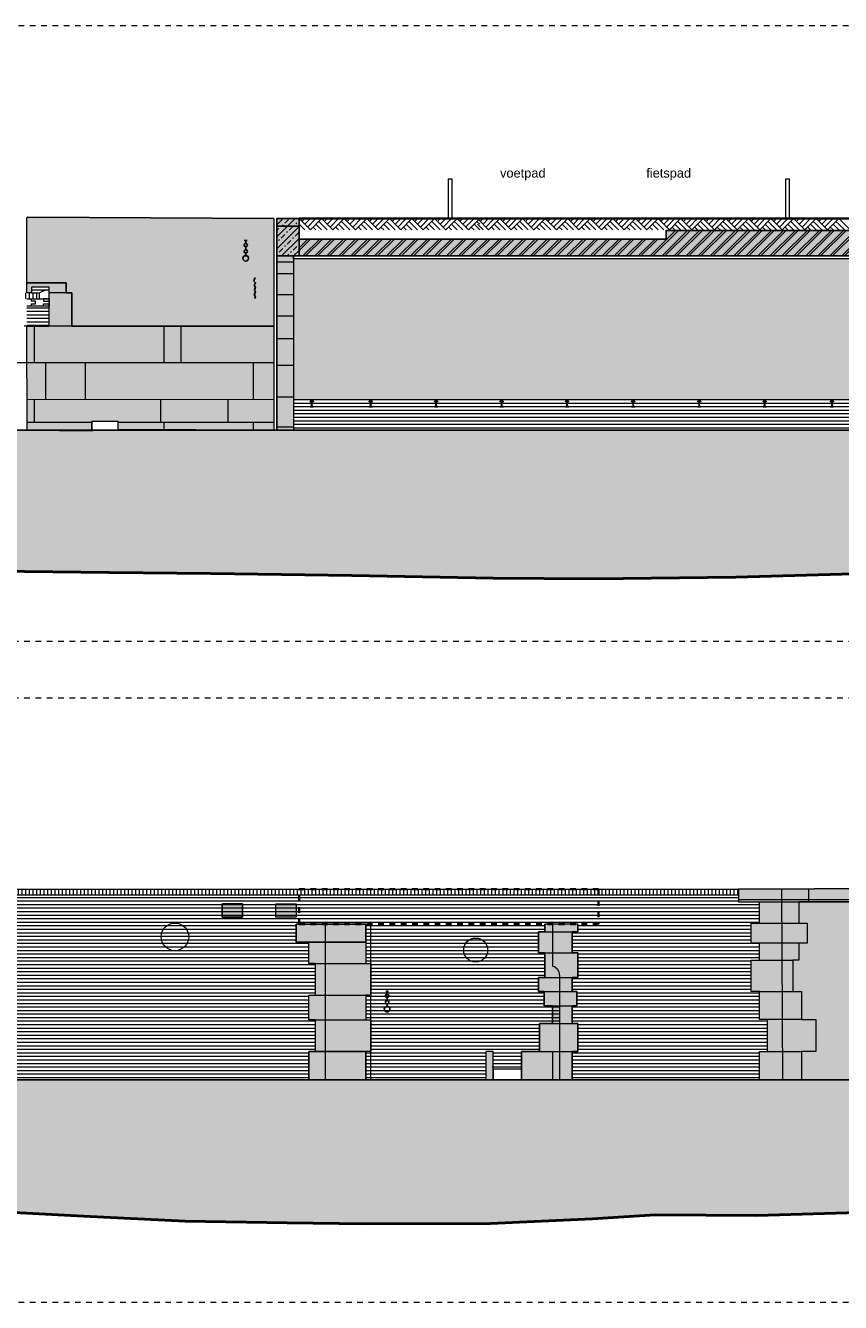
# Model space of a CAD drawing. Extents: x -294884 to 286267, y 0 to 1429765.
# Tile 154 of 178: x -8976 to 5457, y 1191706 to 1214306. Entities that reach past the tile are written whole.
import ezdxf

# ---------------------------------------------------------------- set-up
doc = ezdxf.new("R2010")
doc.units = 0
doc.header["$MEASUREMENT"] = 0
doc.linetypes.add('DASHED', pattern=[200, 100, -100])
for name, color, linetype in [('A-0010--', 7, 'Continuous'), ('A-0020-KADER', 8, 'Continuous'), ('A-0250-PROFIEL', 1, 'Continuous'), ('A-0910-TER.-GRONDVRZ', 7, 'Continuous'), ('A-1100-TXT+MT-SO', 7, 'Continuous')]:
    doc.layers.add(name, color=color, linetype=linetype)
pattern_1 = [(0, (0, 0), (0, 62.5), [])]
pattern_2 = [(180, (0, 0), (-8e-15, -62.5), [])]

# ---------------------------------------------------------------- blocks, each defined once
blk = doc.blocks.new('M-NIEUW_267')
at = {"linetype": 'Continuous', "lineweight": 5}
h = blk.add_hatch(dxfattribs=at)
h.set_pattern_fill('@AVMWH2', color=251, style=0, pattern_type=0)
h.set_pattern_definition(pattern_1)
h.paths.add_polyline_path([(16691, -34871), (16691, -33685), (16791, -33685), (16791, -33129), (16890, -33071), (17095, -33129), (17220, -33129), (17201, -32483), (17126, -32464), (17104, -31838), (17012, -31798), (16996, -31594), (30448, -31594), (30448, -32114), (25401, -32114), (25401, -32434), (25621, -32434), (25621, -32809), (25741, -32809), (25741, -33372), (25621, -33372), (25621, -33809), (25741, -33809), (25741, -34370), (25621, -34370), (25621, -34871)], flags=0)
h = blk.add_hatch(dxfattribs=at)
h.set_pattern_fill('@AVMWV', color=8, style=0, pattern_type=0)
h.set_pattern_definition([(90, (0, 0), (-65, 4e-15), [])])
h.paths.add_polyline_path([(16989, -31494), (33230, -31494), (33230, -31594), (17105, -31594), (16996, -31594), (16993, -31545)], flags=0)
h = blk.add_hatch(dxfattribs=at)
h.set_pattern_fill('@AVMWH2', color=251, style=0, pattern_type=0)
h.set_pattern_definition(pattern_1)
h.paths.add_polyline_path([(30287, -34871), (30287, -34370), (30387, -34370), (30387, -33872), (30287, -33872), (30287, -33560), (30367, -33560), (30367, -33309), (30287, -33309), (30287, -33059), (30387, -33059), (30387, -32621), (30287, -32621), (30287, -32252), (30387, -32252), (30387, -32114), (30448, -32114), (30448, -31604), (33230, -31604), (33231, -31734), (33607, -31720), (33607, -32100), (33457, -32100), (33457, -32450), (33607, -32450), (33607, -32750), (33457, -32750), (33457, -33309), (33607, -33309), (33607, -33800), (33747, -33800), (33747, -34370), (33607, -34370), (33607, -34871)], flags=0)
for color, points in [(8, [(37251, -31481), (39236, -32387), (43723, -32778), (45538, -32937), (52929, -33048), (52529, -33282), (45526, -33177), (43866, -33031), (43702, -33017), (39170, -32621), (37198, -31721), (33231, -31720), (33230, -31494)]), (8, [(24091, -31994), (24091, -31754), (24451, -31754), (24451, -31994)]), (8, [(25041, -31994), (25041, -31754), (25401, -31754), (25401, -31994)]), (8, [(33607, -31720), (34300, -31720), (34300, -32100), (34450, -32100), (34450, -32450), (34300, -32450), (34300, -32750), (34194, -32750), (34194, -33309), (34350, -33309), (34350, -33800), (34600, -33800), (34600, -34370), (34350, -34370), (34350, -34871), (33607, -34871), (33607, -34370), (33747, -34370), (33747, -33800), (33607, -33800), (33607, -33309), (33457, -33309), (33457, -32750), (33607, -32750), (33607, -32450), (33457, -32450), (33457, -32100), (33607, -32100)]), (254, [(34350, -33309), (34194, -33309), (34194, -32750), (34300, -32750), (34300, -32450), (34450, -32450), (34450, -32100), (34300, -32100), (34300, -31720), (37198, -31721), (39174, -32623), (43702, -33017), (43866, -33031), (45526, -33177), (52529, -33282), (52513, -33291), (46280, -33291), (46308, -33410), (46103, -33530), (46267, -33721), (46070, -33890), (46320, -34181), (46300, -34221), (46300, -34441), (48440, -34441), (48440, -34341), (48650, -34341), (48650, -33951), (48780, -33951), (49000, -34071), (49120, -34071), (49390, -33961), (49390, -33721), (51649, -33721), (51211, -33851), (50720, -34071), (50350, -34391), (50160, -34761), (50103, -34871), (34350, -34871), (34350, -34370), (34600, -34370), (34600, -33800), (34350, -33800)]), (8, [(25401, -32434), (25401, -32114), (26631, -32114), (26631, -32434)]), (8, [(29387, -34372), (29707, -34372), (29707, -33872), (29937, -33872), (29937, -33560), (29792, -33560), (29792, -33309), (29692, -33309), (29692, -33059), (29802, -33059), (29802, -32621), (29692, -32621), (29692, -32252), (29802, -32252), (29802, -32114), (30387, -32114), (30387, -32252), (30287, -32252), (30287, -32621), (30387, -32621), (30387, -33059), (30287, -33059), (30287, -33309), (30367, -33309), (30367, -33560), (30287, -33560), (30287, -33872), (30387, -33872), (30387, -34370), (30287, -34370), (30287, -34871), (29387, -34871)]), (8, [(25621, -32434), (26631, -32434), (26631, -32809), (26723, -32809), (26723, -33372), (26631, -33372), (26631, -33809), (26723, -33809), (26723, -34370), (26631, -34370), (26631, -34871), (25621, -34871), (25621, -34370), (25741, -34370), (25741, -33809), (25621, -33809), (25621, -33372), (25741, -33372), (25741, -32809), (25621, -32809)]), (8, [(25621, -34370), (26631, -34370), (26631, -34871), (25621, -34871)]), (254, [(28757, -34372), (28887, -34372), (28887, -34871), (28757, -34871)]), (111, [(4382, -34871), (53100, -34871), (53100, -37129), (51586, -37171), (49783, -37271), (47980, -37341), (46177, -37401), (44374, -37371), (42572, -37361), (40769, -37271), (38966, -37241), (37163, -37201), (35361, -37221), (33558, -37271), (31755, -37261), (30645, -37331), (28842, -37411), (26622, -37421), (25237, -37401), (23434, -37371), (21631, -37281), (19829, -37191), (18026, -37141), (16223, -37141), (14420, -37131), (12618, -37081), (10815, -37041), (9012, -37131), (7209, -37221), (5407, -37271), (4382, -37290)])]:
    blk.add_hatch(color=color, dxfattribs=at).paths.add_polyline_path(points, flags=0)
h = blk.add_hatch(dxfattribs=at)
h.set_pattern_fill('@AVMWH2', color=251, style=0, pattern_type=0)
h.set_pattern_definition(pattern_1)
h.paths.add_polyline_path([(26631, -34871), (26631, -34370), (26723, -34370), (26723, -33809), (26631, -33809), (26630, -33372), (26723, -33372), (26723, -32809), (26631, -32809), (26631, -32114), (29802, -32114), (29802, -32252), (29692, -32252), (29692, -32621), (29802, -32621), (29802, -33059), (29692, -33059), (29692, -33309), (29792, -33309), (29792, -33560), (30060, -33560), (30060, -33872), (29707, -33872), (29707, -34372), (29387, -34372), (29387, -34684), (28870, -34684), (28887, -34372), (28757, -34372), (28757, -34871)], flags=0)
at = {"color": 7, "linetype": 'DASHED', "lineweight": 0}
blk.add_lwpolyline([(4382, -38811), (4382, -28111), (54782, -28111), (54782, -38811)], close=True, dxfattribs=at)
at = {"color": 7, "linetype": 'Continuous', "lineweight": 18}
for points in [[(16989, -31494), (33230, -31494)], [(33230, -31494), (37251, -31481), (39236, -32387), (43723, -32778), (45538, -32937), (52929, -33048)], [(33230, -31494), (33231, -31720)], [(33992, -31495), (34011, -34871)], [(33231, -31680), (37207, -31681), (39185, -32584), (43705, -32977), (45528, -33137), (52596, -33243)], [(25921, -34871), (25921, -32114)], [(26723, -34871), (26723, -32114)], [(29937, -32114), (29937, -32859), (29976, -32867), (30020, -32909), (30050, -32960), (30060, -33029), (30060, -34871)], [(29387, -34871), (29387, -34684), (28887, -34684), (28887, -34871)]]:
    blk.add_lwpolyline(points, dxfattribs=at)
at = {"color": 1, "linetype": 'Continuous', "lineweight": 13}
for points in [[(16996, -31594), (33230, -31594)], [(34471, -31494), (34471, -31720)], [(33231, -31720), (34300, -31720), (37198, -31721), (39174, -32623), (43702, -33017), (45526, -33177), (52529, -33282)], [(25621, -34871), (25621, -34370), (25741, -34370), (25741, -33809), (25621, -33809), (25621, -33372), (25741, -33372), (25741, -32809), (25621, -32809), (25621, -32434), (25401, -32434), (25401, -32114), (26631, -32114), (26631, -32434), (26631, -32809), (26723, -32809), (26723, -33372), (26631, -33372), (26631, -33809), (26723, -33809), (26723, -34370), (26631, -34370), (26631, -34871)], [(25452, -32114), (25401, -32114), (25401, -32434), (25621, -32434)], [(26631, -32114), (26631, -32434)], [(29387, -34684), (29387, -34372), (29707, -34372), (29707, -33872), (29937, -33872), (29937, -33560), (29792, -33560), (29792, -33309), (29692, -33309), (29692, -33059), (29802, -33059), (29802, -32621), (29692, -32621), (29692, -32252), (29802, -32252), (29802, -32114)], [(30387, -32114), (30387, -32252), (30287, -32252), (30287, -32621), (30387, -32621), (30387, -33059), (30287, -33059), (30287, -33309), (30367, -33309), (30367, -33560), (30287, -33560), (30287, -33872), (30387, -33872), (30387, -34370), (30287, -34370), (30287, -34871)], [(28887, -34684), (28887, -34372), (28757, -34372), (28757, -34871)]]:
    blk.add_lwpolyline(points, dxfattribs=at)
at = {"color": 4, "linetype": 'DASHED', "lineweight": 35}
blk.add_lwpolyline([(30752, -31494), (30752, -32114), (25452, -32114), (25452, -31494)], close=True, dxfattribs=at)
at = {"color": 8, "linetype": 'Continuous', "lineweight": 13}
for points in [[(33230, -31494), (33231, -31720), (37198, -31721), (39170, -32621), (43702, -33017), (43866, -33031), (45526, -33177), (52529, -33282), (52929, -33048), (45538, -32937), (43723, -32778), (39236, -32387), (37251, -31481)], [(24451, -31994), (24451, -31754), (24091, -31754), (24091, -31994)], [(25041, -31994), (25041, -31754), (25401, -31754), (25401, -31994)], [(33607, -31720), (34300, -31720), (34300, -32100), (34450, -32100), (34450, -32450), (34300, -32450), (34300, -32750), (34194, -32750), (34194, -33309), (34350, -33309), (34350, -33800), (34600, -33800), (34600, -34370), (34350, -34370), (34350, -34871), (33607, -34871), (33607, -34370), (33747, -34370), (33747, -33800), (33607, -33800), (33607, -33309), (33457, -33309), (33457, -32750), (33607, -32750), (33607, -32450), (33457, -32450), (33457, -32100), (33607, -32100)], [(26631, -32434), (26631, -32114), (25401, -32114), (25401, -32434)], [(29387, -34871), (30287, -34871), (30287, -34370), (30387, -34370), (30387, -33872), (30287, -33872), (30287, -33560), (30367, -33560), (30367, -33309), (30287, -33309), (30287, -33059), (30387, -33059), (30387, -32621), (30287, -32621), (30287, -32252), (30387, -32252), (30387, -32114), (29802, -32114), (29802, -32252), (29692, -32252), (29692, -32621), (29802, -32621), (29802, -33059), (29692, -33059), (29692, -33309), (29792, -33309), (29792, -33560), (29937, -33560), (29937, -33872), (29707, -33872), (29707, -34372), (29387, -34372)], [(25621, -32434), (26631, -32434), (26631, -32809), (26723, -32809), (26723, -33372), (26631, -33372), (26631, -33809), (26723, -33809), (26723, -34370), (26631, -34370), (26631, -34871), (25621, -34871), (25621, -34370), (25741, -34370), (25741, -33809), (25621, -33809), (25621, -33372), (25741, -33372), (25741, -32809), (25621, -32809)], [(25621, -34871), (26631, -34871), (26631, -34370), (25621, -34370)]]:
    blk.add_lwpolyline(points, close=True, dxfattribs=at)
at = {"color": 1, "linetype": 'Continuous', "lineweight": 13}
for points in [[(24091, -31994), (24091, -31754), (24451, -31754), (24451, -31994)], [(25041, -31994), (25041, -31754), (25401, -31754), (25401, -31994)], [(33607, -31720), (34300, -31720), (34300, -32100), (34450, -32100), (34450, -32450), (34300, -32450), (34300, -32750), (34194, -32750), (34194, -33309), (34350, -33309), (34350, -33800), (34600, -33800), (34600, -34370), (34350, -34370), (34350, -34871), (33607, -34871), (33607, -34370), (33747, -34370), (33747, -33800), (33607, -33800), (33607, -33309), (33457, -33309), (33457, -32750), (33607, -32750), (33607, -32450), (33457, -32450), (33457, -32100), (33607, -32100)]]:
    blk.add_lwpolyline(points, close=True, dxfattribs=at)
at = {"color": 254, "linetype": 'Continuous', "lineweight": 13}
blk.add_lwpolyline([(37198, -31721), (34300, -31720), (34300, -32100), (34450, -32100), (34450, -32450), (34300, -32450), (34300, -32750), (34194, -32750), (34194, -33309), (34350, -33309), (34350, -33800), (34600, -33800), (34600, -34370), (34350, -34370), (34350, -34871), (50103, -34871)], dxfattribs=at)
at = {"color": 8, "linetype": 'Continuous', "lineweight": 5}
for points in [[(29802, -32252), (30287, -32252)], [(33607, -32100), (34300, -32100)], [(25621, -32434), (26631, -32434)], [(26631, -32434), (25621, -32434)], [(34300, -32450), (33607, -32450)], [(29692, -32621), (30287, -32621)], [(33607, -32750), (34194, -32750)], [(25741, -32809), (26631, -32809)], [(29802, -33059), (30287, -33059)], [(25741, -33372), (26630, -33372)], [(29792, -33309), (30287, -33309)], [(33607, -33309), (34194, -33309)], [(29937, -33560), (30287, -33560)], [(25741, -33809), (26631, -33809)], [(29937, -33872), (30287, -33872)], [(34350, -33800), (33747, -33800)], [(25741, -34370), (26631, -34370)], [(29707, -34372), (30287, -34370)], [(29937, -34371), (29937, -34871)], [(33747, -34370), (34350, -34370)]]:
    blk.add_lwpolyline(points, dxfattribs=at)
at = {"color": 5, "linetype": 'Continuous', "lineweight": 25}
for points in [[(26985, -33305), (27035, -33305)], [(27010, -33292), (27010, -33365)], [(27010, -33478), (27010, -33405)], [(27010, -33590), (27010, -33518)], [(4382, -34871), (53100, -34871)]]:
    blk.add_lwpolyline(points, dxfattribs=at)
at = {"color": 254, "linetype": 'Continuous', "lineweight": 13}
blk.add_lwpolyline([(28757, -34871), (28887, -34871), (28887, -34372), (28757, -34372)], close=True, dxfattribs=at)
at = {"color": 111, "linetype": 'Continuous', "lineweight": 13}
for points in [[(4382, -34871), (53100, -34871)], [(35361, -37221), (33558, -37271), (31755, -37261), (30645, -37331), (28842, -37411), (26622, -37421), (25237, -37401), (23434, -37371), (21631, -37281), (19829, -37191), (18026, -37141), (16223, -37141), (14420, -37131), (12618, -37081), (10815, -37041), (9012, -37131), (7209, -37221), (5407, -37271), (4382, -37290)]]:
    blk.add_lwpolyline(points, dxfattribs=at)
at = {"color": 1, "linetype": 'Continuous', "lineweight": 13}
for centre, radius in [((23251, -32340), 245), ((28578, -32573), 212)]:
    blk.add_circle(centre, radius, dxfattribs=at)
at = {"color": 5, "linetype": 'Continuous', "lineweight": 25}
for centre, radius in [((27010, -33385), 30), ((27010, -33620), 50), ((27010, -33498), 30)]:
    blk.add_circle(centre, radius, dxfattribs=at)
at = {"layer": 'A-0010--', "color": 92, "linetype": 'Continuous', "lineweight": 50}
blk.add_lwpolyline([(35361, -37221), (33558, -37271), (31755, -37261), (30645, -37331), (28842, -37411), (26622, -37421), (25237, -37401), (23434, -37371), (21631, -37281), (19829, -37191), (18026, -37141), (16223, -37141), (14420, -37131), (12618, -37081), (10815, -37041), (9012, -37131), (7209, -37221), (5407, -37271), (4382, -37290)], dxfattribs=at)
blk = doc.blocks.new('M-NIEUW_268')
at = {"linetype": 'Continuous', "lineweight": 5}
for color, points in [(254, [(84505, -4730), (80925, -4731), (80925, -4141), (80825, -4141), (80825, -3966), (80129, -3966), (80126, -2816), (80145, -2805), (84504, -2828)]), (8, [(84850, -6572), (84555, -6572), (84555, -3489), (84850, -3489)]), (254, [(84850, -6032), (84850, -3539), (98318, -3539), (98318, -6032)]), (8, [(84505, -6572), (81746, -6562), (81747, -6418), (81278, -6418), (81280, -6589), (80136, -6577), (80131, -4731), (80525, -4731), (80525, -4041), (80209, -4041), (80209, -4141), (80129, -4141), (80129, -3966), (80825, -3966), (80825, -4141), (80925, -4141), (80925, -4731), (84505, -4730)]), (111, [(60582, -6572), (117582, -6572), (117582, -8965), (117390, -8962), (113090, -8972), (111288, -8972), (110590, -8972), (108789, -8972), (106289, -8982), (103789, -8982), (101988, -8992), (99488, -8992), (96988, -9072), (95187, -9102), (92687, -9172), (90188, -9202), (88386, -9192), (85887, -9142), (83387, -9112), (81586, -9092), (79086, -9062), (76586, -9032), (74086, -8972), (72285, -8762), (69785, -8582), (67835, -8582), (65565, -8840), (63485, -8582), (60715, -8840), (60582, -8821)])]:
    blk.add_hatch(color=color, dxfattribs=at).paths.add_polyline_path(points, flags=0)
at = {"linetype": 'Continuous', "lineweight": 13}
for color, points in [(9, [(84555, -2961), (84555, -2828), (84950, -2828), (84950, -2961)]), (253, [(84555, -3489), (84555, -2961), (84950, -2961), (84950, -3489)]), (253, [(84950, -3190), (91453, -3190), (91453, -3037), (98318, -3037), (98318, -3489), (84950, -3489)])]:
    blk.add_hatch(color=color, dxfattribs=at).paths.add_polyline_path(points, flags=0)
h = blk.add_hatch(dxfattribs=at)
h.set_pattern_fill('^NS1-100', color=1, style=0, pattern_type=0)
h.set_pattern_definition([(45, (0, 0), (-106.06602, 106.06602), []), (45, (0, 100), (-106.06602, 106.06602), [91, -45.4, 18.2, -45.4])])
h.paths.add_polyline_path([(84555, -2961), (84555, -2828), (84950, -2828), (84950, -2961)], flags=0)
h = blk.add_hatch(dxfattribs=at)
h.set_pattern_fill('^N-1B100', color=1, style=0, pattern_type=0)
h.set_pattern_definition([(225, (0, 0), (106.06602, -106.06602), []), (225, (0, -100), (106.06602, -106.06602), [91, -45.4, 18.2, -45.4])])
h.paths.add_polyline_path([(84555, -3489), (84555, -2961), (84950, -2961), (84950, -3489)], flags=0)
h = blk.add_hatch(dxfattribs=at)
h.set_pattern_fill('^MB0B100', color=1, style=0, pattern_type=0)
h.set_pattern_definition([(45, (0, 0), (-106.06602, 106.06602), []), (45, (0, 50), (-106.06602, 106.06602), [])])
h.paths.add_polyline_path([(84950, -3190), (91453, -3190), (91453, -3037), (98318, -3037), (98318, -3489), (84950, -3489)], flags=0)
at = {"linetype": 'Continuous', "lineweight": 5}
h = blk.add_hatch(dxfattribs=at)
h.set_pattern_fill('@AVMWV', color=8, style=0, pattern_type=0)
h.set_pattern_definition([(270, (0, 0), (65, -1e-14), [])])
h.paths.add_polyline_path([(80079, -4248), (80079, -4141), (80355, -4141), (80345, -4248)], flags=0)
h = blk.add_hatch(dxfattribs=at)
h.set_pattern_fill('@AVMWH2', color=251, style=0, pattern_type=0)
h.set_pattern_definition(pattern_2)
h.paths.add_polyline_path([(80525, -4731), (80131, -4731), (80129, -4378), (80525, -4378)], flags=0)
h = blk.add_hatch(dxfattribs=at)
h.set_pattern_fill('@AVMWH2', color=251, style=0, pattern_type=0)
h.set_pattern_definition(pattern_2)
h.paths.add_polyline_path([(98318, -6572), (85355, -6572), (84850, -6572), (84850, -6437), (84850, -6032), (98318, -6032)], flags=0)
at = {"color": 7, "linetype": 'DASHED', "lineweight": 0}
blk.add_lwpolyline([(60582, -10311), (60582, 589), (117582, 589), (117582, -10311)], close=True, dxfattribs=at)
at = {"color": 1, "linetype": 'Continuous', "lineweight": 13}
for points in [[(87589, -2828), (87664, -2828), (87664, -2128), (87589, -2128)], [(93564, -2828), (93639, -2828), (93639, -2128), (93564, -2128)]]:
    blk.add_lwpolyline(points, close=True, dxfattribs=at)
at = {"color": 254, "linetype": 'Continuous', "lineweight": 13}
for points in [[(84505, -4730), (80925, -4731), (80925, -4141), (80825, -4141), (80825, -3966), (80129, -3966), (80126, -2816), (80145, -2805), (84504, -2828)], [(98318, -6032), (98318, -3539), (84850, -3539), (84850, -6032)]]:
    blk.add_lwpolyline(points, close=True, dxfattribs=at)
at = {"color": 7, "linetype": 'Continuous', "lineweight": 18}
for points in [[(84504, -2828), (80145, -2805), (80126, -2816)], [(84555, -2828), (84950, -2828), (84950, -2961)], [(98686, -3489), (84555, -3489)], [(98318, -3489), (98318, -3539), (84850, -3539), (84850, -3489)]]:
    blk.add_lwpolyline(points, dxfattribs=at)
at = {"color": 5, "linetype": 'Continuous', "lineweight": 25}
for points in [[(84555, -2961), (84555, -2828), (84950, -2828), (84950, -2961)], [(84555, -3489), (84555, -2961), (84950, -2961), (84950, -3489)], [(84950, -3190), (91453, -3190), (91453, -3037), (98318, -3037), (98318, -3489), (84950, -3489)]]:
    blk.add_lwpolyline(points, close=True, dxfattribs=at)
for points in [[(84030, -3216), (83980, -3216)], [(84005, -3204), (84005, -3276)], [(84005, -3389), (84005, -3316)], [(84005, -3501), (84005, -3429)], [(84168, -3882), (84150, -3934), (84180, -3964), (84155, -4010), (84176, -4042), (84159, -4096), (84181, -4132), (84154, -4174), (84176, -4213), (84168, -4243)], [(84158, -3882), (84178, -3882)], [(117582, -6572), (60582, -6572)], [(117582, -6572), (60582, -6572)]]:
    blk.add_lwpolyline(points, dxfattribs=at)
at = {"color": 8, "linetype": 'Continuous', "lineweight": 13}
for points in [[(84850, -6572), (84555, -6572), (84555, -3489), (84850, -3489)], [(84505, -6572), (81746, -6562), (81747, -6418), (81278, -6418), (81280, -6589), (80136, -6577), (80131, -4731), (80525, -4731), (80525, -4041), (80209, -4041), (80209, -4141), (80129, -4141), (80129, -3966), (80825, -3966), (80825, -4141), (80925, -4141), (80925, -4731), (84505, -4730)]]:
    blk.add_lwpolyline(points, close=True, dxfattribs=at)
at = {"color": 1, "linetype": 'Continuous', "lineweight": 13}
for points in [[(84850, -3597), (84555, -3597)], [(84850, -3551), (84850, -6572)], [(84850, -3807), (84555, -3807)], [(80129, -3966), (80825, -3966), (80825, -4141), (80925, -4141), (80925, -4731), (84505, -4730)], [(80129, -4248), (80525, -4248), (80525, -4378), (80129, -4378)], [(80525, -4248), (80425, -4248), (80425, -4288), (80525, -4288)], [(84850, -4177), (84555, -4177)], [(80425, -4378), (80425, -4338), (80525, -4338)], [(84850, -4557), (84555, -4557)], [(84850, -4957), (84555, -4957)], [(84850, -5427), (84555, -5427)], [(84850, -5987), (84555, -5987)], [(84850, -6522), (84555, -6522)]]:
    blk.add_lwpolyline(points, dxfattribs=at)
at = {"color": 8, "linetype": 'Continuous', "lineweight": 5}
for points in [[(80525, -4731), (80525, -4041), (80209, -4041), (80209, -4141), (80129, -4141)], [(80209, -4091), (80525, -4091)], [(80209, -4141), (80355, -4141)], [(80211, -4378), (80211, -4338), (80281, -4338), (80281, -4288), (80211, -4288), (80211, -4248)], [(80355, -4248), (80355, -4141), (80405, -4111), (80475, -4091), (80495, -4091)], [(80825, -4141), (80525, -4141)], [(80925, -4731), (80081, -4731)], [(80264, -5382), (80264, -4731)], [(82557, -4730), (82557, -5381)], [(82857, -4730), (82857, -5381)], [(84505, -5381), (79844, -5382)], [(80461, -5382), (80461, -6033)], [(81160, -5382), (81160, -6033)], [(84137, -5381), (84137, -6032)], [(84505, -6032), (80134, -6033)], [(80264, -6438), (80264, -6033)], [(82494, -6032), (82494, -6437)], [(83690, -6032), (83690, -6437)], [(81278, -6438), (80135, -6438)], [(84505, -6437), (81747, -6437)], [(82557, -6437), (82557, -6572)], [(84137, -6437), (84137, -6572)]]:
    blk.add_lwpolyline(points, dxfattribs=at)
at = {"color": 111, "linetype": 'Continuous', "lineweight": 13}
for points in [[(60582, -6572), (117582, -6572)], [(95187, -9102), (92687, -9172), (90188, -9202), (88386, -9192), (85887, -9142), (83387, -9112), (81586, -9092), (79086, -9062), (76586, -9032), (74086, -8972), (72285, -8762), (69785, -8582), (67835, -8582), (65565, -8840), (63485, -8582), (60715, -8840), (60582, -8821)]]:
    blk.add_lwpolyline(points, dxfattribs=at)
at = {"color": 5, "linetype": 'Continuous', "lineweight": 25}
for centre, radius in [((84005, -3296), 30), ((84005, -3409), 30), ((84005, -3531), 50)]:
    blk.add_circle(centre, radius, dxfattribs=at)
at = {"layer": 'A-0020-KADER', "color": 7, "linetype": 'Continuous', "lineweight": 18}
for points in [[(84555, -2828), (84555, -6572)], [(81280, -6589), (81278, -6418)], [(81747, -6418), (81278, -6418)], [(81746, -6562), (81747, -6418)]]:
    blk.add_lwpolyline(points, dxfattribs=at)
at = {"layer": 'A-0020-KADER', "color": 92, "linetype": 'Continuous', "lineweight": 50}
blk.add_lwpolyline([(60582, -8821), (60715, -8840), (63485, -8582), (65565, -8840), (67835, -8582), (69785, -8582), (72285, -8762), (74086, -8972), (76586, -9032), (79086, -9062), (81586, -9092), (83387, -9112), (85887, -9142), (88386, -9192), (90188, -9202), (92687, -9172), (95187, -9102)], dxfattribs=at)
at = {"layer": 'A-0910-TER.-GRONDVRZ', "color": 7, "linetype": 'Continuous', "lineweight": 18}
for points in [[(85150, -3028), (84950, -2828)], [(85050, -3028), (84950, -2928)], [(85050, -2828), (85000, -2878)], [(85150, -2828), (85050, -2928)], [(85250, -2828), (85100, -2978)], [(85350, -2828), (85150, -3028)], [(85350, -3028), (85250, -2928)], [(85350, -2928), (85300, -2878)], [(85550, -3028), (85350, -2828)], [(85450, -3028), (85350, -2928)], [(85450, -2828), (85400, -2878)], [(85550, -2828), (85450, -2928)], [(85650, -2828), (85500, -2978)], [(85750, -2828), (85550, -3028)], [(85750, -3028), (85650, -2928)], [(85750, -2928), (85700, -2878)], [(85950, -3028), (85750, -2828)], [(85850, -3028), (85750, -2928)], [(85850, -2828), (85800, -2878)], [(85950, -2828), (85850, -2928)], [(86050, -2828), (85900, -2978)], [(86150, -2828), (85950, -3028)], [(86150, -3028), (86050, -2928)], [(86150, -2928), (86100, -2878)], [(86350, -3028), (86150, -2828)], [(86250, -3028), (86150, -2928)], [(86250, -2828), (86200, -2878)], [(86350, -2828), (86250, -2928)], [(86450, -2828), (86300, -2978)], [(86550, -2828), (86350, -3028)], [(86550, -3028), (86450, -2928)], [(86550, -2928), (86500, -2878)], [(86750, -3028), (86550, -2828)], [(86650, -3028), (86550, -2928)], [(86650, -2828), (86600, -2878)], [(86750, -2828), (86650, -2928)], [(86850, -2828), (86700, -2978)], [(86950, -2828), (86750, -3028)], [(86950, -3028), (86850, -2928)], [(86950, -2928), (86900, -2878)], [(87150, -3028), (86950, -2828)], [(87050, -3028), (86950, -2928)], [(87050, -2828), (87000, -2878)], [(87150, -2828), (87050, -2928)], [(87250, -2828), (87100, -2978)], [(87350, -2828), (87150, -3028)], [(87350, -3028), (87250, -2928)], [(87350, -2928), (87300, -2878)], [(87550, -3028), (87350, -2828)], [(87450, -3028), (87350, -2928)], [(87450, -2828), (87400, -2878)], [(87550, -2828), (87450, -2928)], [(87650, -2828), (87500, -2978)], [(87750, -2828), (87550, -3028)], [(87750, -3028), (87650, -2928)], [(87750, -2928), (87700, -2878)], [(87950, -3028), (87750, -2828)], [(87850, -3028), (87750, -2928)], [(87850, -2828), (87800, -2878)], [(87950, -2828), (87850, -2928)], [(88050, -2828), (87900, -2978)], [(88150, -2828), (87950, -3028)], [(88150, -3028), (88050, -2928)], [(88150, -2928), (88100, -2878)], [(88308, -3028), (88108, -2828)], [(88208, -3028), (88108, -2928)], [(88208, -2828), (88158, -2878)], [(88308, -2828), (88208, -2928)], [(88408, -2828), (88258, -2978)], [(88508, -2828), (88308, -3028)], [(88508, -3028), (88408, -2928)], [(88508, -2928), (88458, -2878)], [(88708, -3028), (88508, -2828)], [(88608, -3028), (88508, -2928)], [(88608, -2828), (88558, -2878)], [(88708, -2828), (88608, -2928)], [(88808, -2828), (88658, -2978)], [(88908, -2828), (88708, -3028)], [(88908, -3028), (88808, -2928)], [(88908, -2928), (88858, -2878)], [(89108, -3028), (88908, -2828)], [(89008, -3028), (88908, -2928)], [(89008, -2828), (88958, -2878)], [(89108, -2828), (89008, -2928)], [(89208, -2828), (89058, -2978)], [(89308, -2828), (89108, -3028)], [(89308, -3028), (89208, -2928)], [(89308, -2928), (89258, -2878)], [(89508, -3028), (89308, -2828)], [(89408, -3028), (89308, -2928)], [(89408, -2828), (89358, -2878)], [(89508, -2828), (89408, -2928)], [(89608, -2828), (89458, -2978)], [(89708, -2828), (89508, -3028)], [(89708, -3028), (89608, -2928)], [(89708, -2928), (89658, -2878)], [(89908, -3028), (89708, -2828)], [(89808, -3028), (89708, -2928)], [(89808, -2828), (89758, -2878)], [(89908, -2828), (89808, -2928)], [(90008, -2828), (89858, -2978)], [(90108, -2828), (89908, -3028)], [(90108, -3028), (90008, -2928)], [(90108, -2928), (90058, -2878)], [(90308, -3028), (90108, -2828)], [(90208, -3028), (90108, -2928)], [(90208, -2828), (90158, -2878)], [(90308, -2828), (90208, -2928)], [(90408, -2828), (90258, -2978)], [(90508, -2828), (90308, -3028)], [(90508, -3028), (90408, -2928)], [(90508, -2928), (90458, -2878)], [(90708, -3028), (90508, -2828)], [(90608, -3028), (90508, -2928)], [(90608, -2828), (90558, -2878)], [(90708, -2828), (90608, -2928)], [(90808, -2828), (90658, -2978)], [(90908, -2828), (90708, -3028)], [(90908, -3028), (90808, -2928)], [(90908, -2928), (90858, -2878)], [(91108, -3028), (90908, -2828)], [(91008, -3028), (90908, -2928)], [(91008, -2828), (90958, -2878)], [(91108, -2828), (91008, -2928)], [(91208, -2828), (91058, -2978)], [(91308, -2828), (91108, -3028)], [(91308, -3028), (91208, -2928)], [(91308, -2928), (91258, -2878)], [(91508, -3028), (91308, -2828)], [(91408, -3028), (91308, -2928)], [(91408, -2828), (91358, -2878)], [(91508, -2828), (91408, -2928)], [(91608, -2828), (91458, -2978)], [(91708, -2828), (91508, -3028)], [(91708, -3028), (91608, -2928)], [(91708, -2928), (91658, -2878)], [(91908, -3028), (91708, -2828)], [(91808, -3028), (91708, -2928)], [(91808, -2828), (91758, -2878)], [(91908, -2828), (91808, -2928)], [(92008, -2828), (91858, -2978)], [(92108, -2828), (91908, -3028)], [(92108, -3028), (92008, -2928)], [(92108, -2928), (92058, -2878)], [(92308, -3028), (92108, -2828)], [(92208, -3028), (92108, -2928)], [(92208, -2828), (92158, -2878)], [(92308, -2828), (92208, -2928)], [(92408, -2828), (92258, -2978)], [(92508, -2828), (92308, -3028)], [(92508, -3028), (92408, -2928)], [(92508, -2928), (92458, -2878)], [(92708, -3028), (92508, -2828)], [(92608, -3028), (92508, -2928)], [(92608, -2828), (92558, -2878)], [(92708, -2828), (92608, -2928)], [(92808, -2828), (92658, -2978)], [(92908, -2828), (92708, -3028)], [(92908, -3028), (92808, -2928)], [(92908, -2928), (92858, -2878)], [(93108, -3028), (92908, -2828)], [(93008, -3028), (92908, -2928)], [(93008, -2828), (92958, -2878)], [(93108, -2828), (93008, -2928)], [(93208, -2828), (93058, -2978)], [(93308, -2828), (93108, -3028)], [(93308, -3028), (93208, -2928)], [(93308, -2928), (93258, -2878)], [(93508, -3028), (93308, -2828)], [(93408, -3028), (93308, -2928)], [(93408, -2828), (93358, -2878)], [(93508, -2828), (93408, -2928)], [(93608, -2828), (93458, -2978)], [(93708, -2828), (93508, -3028)], [(93708, -3028), (93608, -2928)], [(93708, -2928), (93658, -2878)], [(93908, -3028), (93708, -2828)], [(93808, -3028), (93708, -2928)], [(93808, -2828), (93758, -2878)], [(93908, -2828), (93808, -2928)], [(94008, -2828), (93858, -2978)], [(94108, -2828), (93908, -3028)], [(94108, -3028), (94008, -2928)], [(94108, -2928), (94058, -2878)], [(94308, -3028), (94108, -2828)], [(94208, -3028), (94108, -2928)], [(94208, -2828), (94158, -2878)], [(94308, -2828), (94208, -2928)], [(94408, -2828), (94258, -2978)], [(94508, -2828), (94308, -3028)], [(94508, -3028), (94408, -2928)], [(94508, -2928), (94458, -2878)], [(94708, -3028), (94508, -2828)], [(94608, -3028), (94508, -2928)], [(85250, -3028), (85200, -2978)], [(85650, -3028), (85600, -2978)], [(86050, -3028), (86000, -2978)], [(86450, -3028), (86400, -2978)], [(86850, -3028), (86800, -2978)], [(87250, -3028), (87200, -2978)], [(87650, -3028), (87600, -2978)], [(88050, -3028), (88000, -2978)], [(88408, -3028), (88358, -2978)], [(88808, -3028), (88758, -2978)], [(89208, -3028), (89158, -2978)], [(89608, -3028), (89558, -2978)], [(90008, -3028), (89958, -2978)], [(90408, -3028), (90358, -2978)], [(90808, -3028), (90758, -2978)], [(91208, -3028), (91158, -2978)], [(91608, -3028), (91558, -2978)], [(92008, -3028), (91958, -2978)], [(92408, -3028), (92358, -2978)], [(92808, -3028), (92758, -2978)], [(93208, -3028), (93158, -2978)], [(93608, -3028), (93558, -2978)], [(94008, -3028), (93958, -2978)], [(94408, -3028), (94358, -2978)]]:
    blk.add_lwpolyline(points, dxfattribs=at)
at = {"layer": 'A-0910-TER.-GRONDVRZ', "color": 4, "linetype": 'Continuous', "lineweight": 35}
for points in [[(84950, -2828), (86550, -2828)], [(86550, -2828), (88150, -2828)], [(88108, -2828), (89708, -2828)], [(89708, -2828), (91308, -2828)], [(91308, -2828), (92908, -2828)], [(92908, -2828), (94508, -2828)], [(94508, -2828), (96108, -2828)]]:
    blk.add_lwpolyline(points, dxfattribs=at)
at = {"layer": 'A-1100-TXT+MT-SO', "color": 7, "linetype": 'Continuous', "char_height": 162, "attachment_point": 7, "line_spacing_factor": 0.933333}
for s, insert in [('{\\fArial|b0|i0|c12|p0;voetpad}', (88510, -2151)), ('{\\fArial|b0|i0|c12|p0;fietspad}', (91100, -2151))]:
    blk.add_mtext(s, dxfattribs=dict(at, insert=insert))
at = {"linetype": 'Continuous'}
for points in [[(85203, -6067), (85184, -6067), (85181, -6068), (85178, -6071), (85177, -6074), (85177, -6149), (85178, -6152), (85181, -6155), (85184, -6156), (85203, -6156), (85203, -6162), (85148, -6162), (85148, -6156), (85166, -6156), (85170, -6155), (85172, -6152), (85173, -6149), (85173, -6074), (85172, -6071), (85170, -6068), (85166, -6067), (85148, -6067), (85148, -6062), (85203, -6062)], [(86245, -6067), (86226, -6067), (86223, -6068), (86220, -6071), (86219, -6074), (86219, -6149), (86220, -6152), (86223, -6155), (86226, -6156), (86245, -6156), (86245, -6162), (86190, -6162), (86190, -6156), (86208, -6156), (86212, -6155), (86214, -6152), (86215, -6149), (86215, -6074), (86214, -6071), (86212, -6068), (86208, -6067), (86190, -6067), (86190, -6062), (86245, -6062)]]:
    blk.add_wipeout(points, dxfattribs=at).dxf.layer = 'A-0250-PROFIEL'
at = {"layer": 'A-0250-PROFIEL', "color": 5, "linetype": 'Continuous', "lineweight": 25}
for points in [[(85203, -6062), (85148, -6062), (85148, -6067), (85166, -6067), (85170, -6068), (85172, -6071), (85173, -6074), (85173, -6149), (85172, -6152), (85170, -6155), (85166, -6156), (85148, -6156), (85148, -6162), (85203, -6162), (85203, -6156), (85184, -6156), (85181, -6155), (85178, -6152), (85177, -6149), (85177, -6074), (85178, -6071), (85181, -6068), (85184, -6067), (85203, -6067)], [(86245, -6062), (86190, -6062), (86190, -6067), (86208, -6067), (86212, -6068), (86214, -6071), (86215, -6074), (86215, -6149), (86214, -6152), (86212, -6155), (86208, -6156), (86190, -6156), (86190, -6162), (86245, -6162), (86245, -6156), (86226, -6156), (86223, -6155), (86220, -6152), (86219, -6149), (86219, -6074), (86220, -6071), (86223, -6068), (86226, -6067), (86245, -6067)]]:
    blk.add_lwpolyline(points, close=True, dxfattribs=at)
at = {"linetype": 'Continuous'}
blk.add_wipeout([(86245, -6067), (86226, -6067), (86223, -6068), (86220, -6071), (86219, -6074), (86219, -6149), (86220, -6152), (86223, -6155), (86226, -6156), (86245, -6156), (86245, -6162), (86190, -6162), (86190, -6156), (86208, -6156), (86212, -6155), (86214, -6152), (86215, -6149), (86215, -6074), (86214, -6071), (86212, -6068), (86208, -6067), (86190, -6067), (86190, -6062), (86245, -6062)], dxfattribs=at).dxf.layer = 'A-0250-PROFIEL'
at = {"color": 7, "linetype": 'Continuous', "lineweight": 18}
blk.add_lwpolyline([(84850, -6032), (98318, -6032), (98318, -3489)], dxfattribs=at)
at = {"layer": 'A-0250-PROFIEL', "color": 5, "linetype": 'Continuous', "lineweight": 25}
blk.add_lwpolyline([(86245, -6062), (86190, -6062), (86190, -6067), (86208, -6067), (86212, -6068), (86214, -6071), (86215, -6074), (86215, -6149), (86214, -6152), (86212, -6155), (86208, -6156), (86190, -6156), (86190, -6162), (86245, -6162), (86245, -6156), (86226, -6156), (86223, -6155), (86220, -6152), (86219, -6149), (86219, -6074), (86220, -6071), (86223, -6068), (86226, -6067), (86245, -6067)], close=True, dxfattribs=at)
at = {"linetype": 'Continuous'}
for points in [[(87405, -6067), (87386, -6067), (87383, -6068), (87380, -6071), (87379, -6074), (87379, -6149), (87380, -6152), (87383, -6155), (87386, -6156), (87405, -6156), (87405, -6162), (87350, -6162), (87350, -6156), (87368, -6156), (87372, -6155), (87374, -6152), (87375, -6149), (87375, -6074), (87374, -6071), (87372, -6068), (87368, -6067), (87350, -6067), (87350, -6062), (87405, -6062)], [(88565, -6067), (88546, -6067), (88543, -6068), (88540, -6071), (88539, -6074), (88539, -6149), (88540, -6152), (88543, -6155), (88546, -6156), (88565, -6156), (88565, -6162), (88510, -6162), (88510, -6156), (88528, -6156), (88532, -6155), (88534, -6152), (88535, -6149), (88535, -6074), (88534, -6071), (88532, -6068), (88528, -6067), (88510, -6067), (88510, -6062), (88565, -6062)], [(89725, -6067), (89706, -6067), (89703, -6068), (89700, -6071), (89699, -6074), (89699, -6149), (89700, -6152), (89703, -6155), (89706, -6156), (89725, -6156), (89725, -6162), (89670, -6162), (89670, -6156), (89688, -6156), (89692, -6155), (89694, -6152), (89695, -6149), (89695, -6074), (89694, -6071), (89692, -6068), (89688, -6067), (89670, -6067), (89670, -6062), (89725, -6062)], [(90895, -6067), (90876, -6067), (90873, -6068), (90870, -6071), (90869, -6074), (90869, -6149), (90870, -6152), (90873, -6155), (90876, -6156), (90895, -6156), (90895, -6162), (90840, -6162), (90840, -6156), (90858, -6156), (90862, -6155), (90864, -6152), (90865, -6149), (90865, -6074), (90864, -6071), (90862, -6068), (90858, -6067), (90840, -6067), (90840, -6062), (90895, -6062)], [(92065, -6067), (92046, -6067), (92043, -6068), (92040, -6071), (92039, -6074), (92039, -6149), (92040, -6152), (92043, -6155), (92046, -6156), (92065, -6156), (92065, -6162), (92010, -6162), (92010, -6156), (92028, -6156), (92032, -6155), (92034, -6152), (92035, -6149), (92035, -6074), (92034, -6071), (92032, -6068), (92028, -6067), (92010, -6067), (92010, -6062), (92065, -6062)], [(93225, -6067), (93206, -6067), (93203, -6068), (93200, -6071), (93199, -6074), (93199, -6149), (93200, -6152), (93203, -6155), (93206, -6156), (93225, -6156), (93225, -6162), (93170, -6162), (93170, -6156), (93188, -6156), (93192, -6155), (93194, -6152), (93195, -6149), (93195, -6074), (93194, -6071), (93192, -6068), (93188, -6067), (93170, -6067), (93170, -6062), (93225, -6062)], [(94415, -6067), (94396, -6067), (94393, -6068), (94390, -6071), (94389, -6074), (94389, -6149), (94390, -6152), (94393, -6155), (94396, -6156), (94415, -6156), (94415, -6162), (94360, -6162), (94360, -6156), (94378, -6156), (94382, -6155), (94384, -6152), (94385, -6149), (94385, -6074), (94384, -6071), (94382, -6068), (94378, -6067), (94360, -6067), (94360, -6062), (94415, -6062)]]:
    blk.add_wipeout(points, dxfattribs=at).dxf.layer = 'A-0250-PROFIEL'
at = {"layer": 'A-0250-PROFIEL', "color": 5, "linetype": 'Continuous', "lineweight": 25}
for points in [[(87405, -6062), (87350, -6062), (87350, -6067), (87368, -6067), (87372, -6068), (87374, -6071), (87375, -6074), (87375, -6149), (87374, -6152), (87372, -6155), (87368, -6156), (87350, -6156), (87350, -6162), (87405, -6162), (87405, -6156), (87386, -6156), (87383, -6155), (87380, -6152), (87379, -6149), (87379, -6074), (87380, -6071), (87383, -6068), (87386, -6067), (87405, -6067)], [(88565, -6062), (88510, -6062), (88510, -6067), (88528, -6067), (88532, -6068), (88534, -6071), (88535, -6074), (88535, -6149), (88534, -6152), (88532, -6155), (88528, -6156), (88510, -6156), (88510, -6162), (88565, -6162), (88565, -6156), (88546, -6156), (88543, -6155), (88540, -6152), (88539, -6149), (88539, -6074), (88540, -6071), (88543, -6068), (88546, -6067), (88565, -6067)], [(89725, -6062), (89670, -6062), (89670, -6067), (89688, -6067), (89692, -6068), (89694, -6071), (89695, -6074), (89695, -6149), (89694, -6152), (89692, -6155), (89688, -6156), (89670, -6156), (89670, -6162), (89725, -6162), (89725, -6156), (89706, -6156), (89703, -6155), (89700, -6152), (89699, -6149), (89699, -6074), (89700, -6071), (89703, -6068), (89706, -6067), (89725, -6067)], [(90895, -6062), (90840, -6062), (90840, -6067), (90858, -6067), (90862, -6068), (90864, -6071), (90865, -6074), (90865, -6149), (90864, -6152), (90862, -6155), (90858, -6156), (90840, -6156), (90840, -6162), (90895, -6162), (90895, -6156), (90876, -6156), (90873, -6155), (90870, -6152), (90869, -6149), (90869, -6074), (90870, -6071), (90873, -6068), (90876, -6067), (90895, -6067)], [(92065, -6062), (92010, -6062), (92010, -6067), (92028, -6067), (92032, -6068), (92034, -6071), (92035, -6074), (92035, -6149), (92034, -6152), (92032, -6155), (92028, -6156), (92010, -6156), (92010, -6162), (92065, -6162), (92065, -6156), (92046, -6156), (92043, -6155), (92040, -6152), (92039, -6149), (92039, -6074), (92040, -6071), (92043, -6068), (92046, -6067), (92065, -6067)], [(93225, -6062), (93170, -6062), (93170, -6067), (93188, -6067), (93192, -6068), (93194, -6071), (93195, -6074), (93195, -6149), (93194, -6152), (93192, -6155), (93188, -6156), (93170, -6156), (93170, -6162), (93225, -6162), (93225, -6156), (93206, -6156), (93203, -6155), (93200, -6152), (93199, -6149), (93199, -6074), (93200, -6071), (93203, -6068), (93206, -6067), (93225, -6067)], [(94415, -6062), (94360, -6062), (94360, -6067), (94378, -6067), (94382, -6068), (94384, -6071), (94385, -6074), (94385, -6149), (94384, -6152), (94382, -6155), (94378, -6156), (94360, -6156), (94360, -6162), (94415, -6162), (94415, -6156), (94396, -6156), (94393, -6155), (94390, -6152), (94389, -6149), (94389, -6074), (94390, -6071), (94393, -6068), (94396, -6067), (94415, -6067)]]:
    blk.add_lwpolyline(points, close=True, dxfattribs=at)

msp = doc.modelspace()

# ---------------------------------------------------------------- block references
for name, p in [('M-NIEUW_268', (-89082, 1213717)), ('M-NIEUW_267', (-29582, 1230517))]:
    msp.add_blockref(name, p)

doc.saveas('drawing.dxf')
